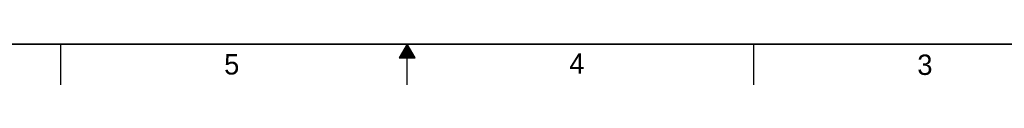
# Model space of a CAD drawing. Header units: inches. Extents: x 0 to 34, y 0 to 22.
# Tile 23 of 52: x 12.2 to 24.3, y 0 to 0.5. Entities that reach past the tile are written whole.
import ezdxf

# ---------------------------------------------------------------- set-up
doc = ezdxf.new("R2010")
doc.units = ezdxf.units.IN
doc.header["$LTSCALE"] = 1.87
doc.header["$MEASUREMENT"] = 0
doc.layers.get('0').update_dxf_attribs({"linetype": 'CONTINUOUS'})
doc.styles.add('TEXTSTYLE_2', font='txt')

msp = doc.modelspace()

# ---------------------------------------------------------------- linework, layer by layer
at = {"color": 2, "linetype": 'CONTINUOUS'}
for p, q in [((12.75, 0), (12.75, 0.5)), ((17, 0.5), (16.902, 0.33)), ((16.994, 0.49), (17.006, 0.49)), ((17.098, 0.33), (17, 0.5)), ((17, 0), (17, 0.5)), ((21.25, 0), (21.25, 0.5)), ((16.925, 0.37), (17.075, 0.37)), ((16.931, 0.38), (17.069, 0.38)), ((16.937, 0.39), (17.064, 0.39)), ((16.942, 0.4), (17.058, 0.4)), ((16.948, 0.41), (17.052, 0.41)), ((16.954, 0.42), (17.046, 0.42)), ((16.96, 0.43), (17.04, 0.43)), ((16.965, 0.44), (17.035, 0.44)), ((16.971, 0.45), (17.029, 0.45)), ((16.977, 0.46), (17.023, 0.46)), ((16.983, 0.47), (17.017, 0.47)), ((16.988, 0.48), (17.012, 0.48)), ((16.902, 0.33), (17.098, 0.33)), ((16.908, 0.34), (17.092, 0.34)), ((16.913, 0.35), (17.087, 0.35)), ((16.919, 0.36), (17.081, 0.36))]:
    msp.add_line(p, q, dxfattribs=at)
at = {"color": 7, "linetype": 'CONTINUOUS', "const_width": 0.02}
msp.add_lwpolyline([(0.5, 0.5), (33.5, 0.5)], dxfattribs=at)

# ---------------------------------------------------------------- texts
at = {"color": 2, "linetype": 'CONTINUOUS', "char_height": 0.25, "width": 0.25, "attachment_point": 1, "line_spacing_factor": 0.9, "style": 'TEXTSTYLE_2'}
for s, insert in [('5', (14.754, 0.376)), ('4', (18.988, 0.387)), ('3', (23.256, 0.371))]:
    msp.add_mtext(s, dxfattribs=dict(at, insert=insert))

doc.saveas('drawing.dxf')
